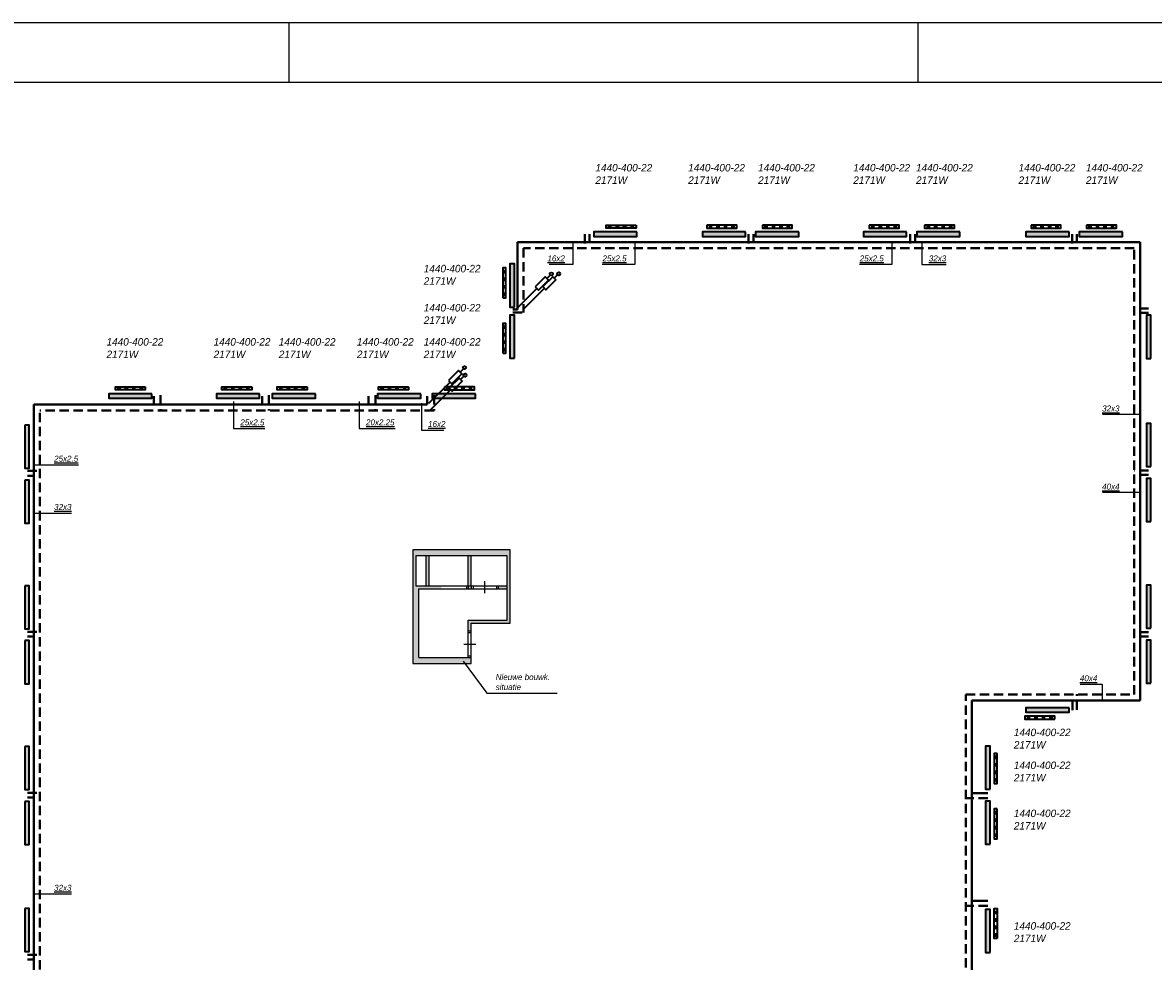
# Model space of a CAD drawing. Header units: millimetres. Extents: x -13501 to 278776, y 0 to 252300.
# Tile 46 of 132: x 61716 to 99459, y 137845 to 169200. Entities that reach past the tile are written whole.
import ezdxf
from ezdxf.enums import TextEntityAlignment as Align

# ---------------------------------------------------------------- set-up
doc = ezdxf.new("R2010")
doc.units = ezdxf.units.MM
doc.header["$LTSCALE"] = 100
doc.linetypes.add('B0703', pattern=[4.6875, 3.125, -1.5625])
doc.layers.get('0').update_dxf_attribs({"linetype": 'CONTINUOUS'})
for name, color, linetype in [('Bouwkundig nieuw', 251, 'CONTINUOUS'), ('SCHERMER_KADER', 7, 'CONTINUOUS'), ('SCHERMER_ONDERHOEK', 7, 'CONTINUOUS'), ('WT-tekst', 7, 'CONTINUOUS')]:
    doc.layers.add(name, color=color, linetype=linetype)
for name, color, linetype, lineweight in [('WL56cv-groep AB-Noord-A', 72, 'CONTINUOUS', 40), ('WL56cv-groep AB-Noord-R', 72, 'B0703', 40), ('WL56cv-groep AB-Zuid-A', 5, 'CONTINUOUS', 40), ('WL56cv-groep AB-Zuid-R', 5, 'B0703', 40)]:
    doc.layers.add(name, color=color, linetype=linetype, lineweight=lineweight)
doc.layers.add('WL56cv-symbool', color=7, linetype='CONTINUOUS', lineweight=35, true_color=0x00a529)
doc.layers.add('WL57vent-symbool', color=7, linetype='CONTINUOUS', lineweight=35, true_color=0x00a529)
doc.styles.add('B-01', font='GOTHICI.TTF')
doc.styles.add('cg omega', font='GOTHICI.TTF', dxfattribs={"width": 1.32})
doc.styles.add('CG OMEGA BOLD', font='GOTHICBI.TTF', dxfattribs={"width": 1.32})
doc.dimstyles.new('schermer1-100', dxfattribs={"dimscale": 100, "dimtxt": 2, "dimasz": 2, "dimexe": 1, "dimexo": 1, "dimgap": 1, "dimtad": 1, "dimdec": 0, "dimzin": 0, "dimdsep": 46, "dimtxsty": 'B-01', "dimblk1": 'OBLIQUE', "dimblk2": 'OBLIQUE', "dimsah": 1, "dimcen": -3, "dimdle": 1, "dimclrd": 256, "dimclre": 256, "dimclrt": 256, "dimadec": 0, "dimazin": 0, "dimtfac": 0.75, "dimtdec": 0, "dimtmove": 0, "dimatfit": 1, "dimldrblk": 'NONE', "dimfxl": 1, "dimtvp": 1.5, "dimtolj": 1, "dimtzin": 0, "dimlwd": -1, "dimlwe": -1, "dimarcsym": 0})

# ---------------------------------------------------------------- blocks, each defined once
blk = doc.blocks.new('1350x840')
at = {"layer": 'SCHERMER_KADER', "color": 9}
for p, q in [((-620, 831), (-620, 821)), ((-410, 831), (-410, 821)), ((-620, 0), (-620, -10)), ((-410, 0), (-410, -10))]:
    blk.add_line(p, q, dxfattribs=at)
at = {"layer": 'SCHERMER_KADER', "color": 8, "linetype": 'Continuous'}
for p, q in [((0, 821), (-1316, 821)), ((-1316, 0), (0, 0))]:
    blk.add_line(p, q, dxfattribs=at)
at = {"layer": 'SCHERMER_ONDERHOEK', "style": 'B-01'}
for tag, p in [('WIJZA', (-161.01, 168.4)), ('WIJZG', (-75.51, 168.4)), ('OMSCHRIJVINGA', (-161.01, 162)), ('OMSCHRIJVINGG', (-75.51, 162)), ('WIJZB', (-161.01, 155.6)), ('WIJZH', (-75.51, 155.6)), ('OMSCHRIJVINGB', (-161.01, 149.2)), ('OMSCHRIJVINGH', (-75.51, 149.2)), ('WIJZC', (-161.01, 142.8)), ('WIJZI', (-75.51, 142.8)), ('OMSCHRIJVINGC', (-161.01, 136.4)), ('OMSCHRIJVINGI', (-75.51, 136.4)), ('WIJZD', (-161.01, 130)), ('WIJZJ', (-75.51, 130)), ('OMSCHRIJVINGD', (-161.01, 123.6)), ('OMSCHRIJVINGJ', (-75.51, 123.6)), ('WIJZE', (-161.01, 117.2)), ('WIJZK', (-75.51, 117.2)), ('OMSCHRIJVINGE', (-161.01, 110.8)), ('OMSCHRIJVINGK', (-75.51, 110.8)), ('WIJZF', (-161.01, 104.4)), ('WIJZL', (-75.51, 104.4)), ('OMSCHRIJVINGF', (-161.01, 98)), ('OMSCHRIJVINGL', (-75.51, 98))]:
    blk.add_attdef(tag, text='', height=1.8, dxfattribs=at).set_placement(p, align=Align.MIDDLE_LEFT)
at = {"layer": 'SCHERMER_ONDERHOEK', "style": 'cg omega', "oblique": 15, "width": 1.32}
blk.add_attdef('STATUS', (-179.5, 76.8), '', height=3.5, dxfattribs=at)
at = {"layer": 'SCHERMER_ONDERHOEK', "width": 1.32}
for tag, height, style, p in [('BENAMING', 2.34, 'CG OMEGA BOLD', (-161.26, 58)), ('BENAMING2', 2.34, 'CG OMEGA BOLD', (-161.26, 51.6)), ('BETREFT', 2.34, 'CG OMEGA BOLD', (-161.26, 45.2)), ('SCHAAL', 1.8, 'cg omega', (-161.26, 38.8)), ('DATUM', 1.8, 'cg omega', (-161.26, 26)), ('NR', 1.8, 'cg omega', (-125.23, 19.6)), ('A?', 1.8, 'cg omega', (-72.69, 19.6)), ('DD', 1.8, 'cg omega', (-125.23, 13.2)), ('TEKNR.', 2.34, 'CG OMEGA BOLD', (-72.69, 13.2))]:
    blk.add_attdef(tag, text='', height=height, dxfattribs=dict(at, style=style)).set_placement(p, align=Align.MIDDLE_LEFT)
blk = doc.blocks.new('puk1440')
at = {"layer": 'WL56cv-symbool'}
blk.add_hatch(color=256, dxfattribs=at).paths.add_polyline_path([(720, 0), (720, 150), (-720, 150), (-720, 0)])
blk.add_lwpolyline([(-720, 0), (720, 0), (720, 150), (-720, 150)], close=True, dxfattribs=at)
blk = doc.blocks.new('_OBLIQUE')
at = {"color": 0, "linetype": 'ByBlock'}
blk.add_line((-0.5, -0.5), (0.5, 0.5), dxfattribs=at)
blk = doc.blocks.new('_None')
blk = doc.blocks.new('e9')
for p, q in [((1150, 1152), (1037, 1040)), ((0, 0), (707, 707))]:
    blk.add_line(p, q)
blk.add_lwpolyline([(653, 761), (761, 653), (1093, 985), (985, 1093)], close=True)
blk.add_circle((1187, 1189), 52.2)

msp = doc.modelspace()

# ---------------------------------------------------------------- hatches: boundary and pattern name
at = {"layer": 'Bouwkundig nieuw'}
h = msp.add_hatch(color=252, dxfattribs=at)
h.paths.add_polyline_path([(74741, 147790), (74741, 151590), (77989, 151590), (77989, 149141), (76689, 149141), (76689, 148889), (76589, 148889), (76589, 149241), (77889, 149241), (77889, 151390), (74841, 151390), (74841, 150390), (75690, 150390), (75690, 150290), (74941, 150290), (74941, 147990), (76589, 147990), (76689, 147990), (76689, 147790)])
h.paths.add_polyline_path([(75291, 150390), (75191, 150390), (75191, 151390), (75291, 151390)], flags=17)
h.paths.add_polyline_path([(76689, 150290), (76589, 150290), (76589, 150390), (76689, 150390)], flags=16)
h.paths.add_polyline_path([(76689, 150390), (76589, 150390), (76589, 151390), (76689, 151390)], flags=16)
h.paths.add_polyline_path([(77889, 150390), (77889, 150290), (77588, 150290), (77588, 150390)], flags=17)
at = {"layer": 'WL57vent-symbool'}
h = msp.add_hatch(dxfattribs=at)
h.set_pattern_fill('PLAST', color=256, scale=1000, angle=90, style=0)
h.set_pattern_definition([(90, (139599.86, 100578.72), (-250, 2e-14), []), (90, (139568.6, 100578.72), (-250, 2e-14), []), (90, (139537.36, 100578.72), (-250, 2e-14), [])])
h.paths.add_polyline_path([(82195, 162439), (82195, 162339), (81195, 162339), (81195, 162439)])
h = msp.add_hatch(dxfattribs=at)
h.set_pattern_fill('PLAST', color=256, scale=1000, style=0)
h.set_pattern_definition([(90, (27151.36, 100578.72), (250, -6e-14), []), (90, (27182.6, 100578.72), (250, -6e-14), []), (90, (27213.86, 100578.72), (250, -6e-14), [])])
h.paths.add_polyline_path([(84557, 162439), (84557, 162339), (85557, 162339), (85557, 162439)])
h = msp.add_hatch(dxfattribs=at)
h.set_pattern_fill('PLAST', color=256, scale=1000, style=0)
h.set_pattern_definition([(90, (29001.36, 100578.72), (250, -6e-14), []), (90, (29032.6, 100578.72), (250, -6e-14), []), (90, (29063.86, 100578.72), (250, -6e-14), [])])
h.paths.add_polyline_path([(86407, 162439), (86407, 162339), (87407, 162339), (87407, 162439)])
h = msp.add_hatch(dxfattribs=at)
h.set_pattern_fill('PLAST', color=256, scale=1000, style=0)
h.set_pattern_definition([(90, (32568.36, 100578.72), (250, -6e-14), []), (90, (32599.61, 100578.72), (250, -6e-14), []), (90, (32630.86, 100578.72), (250, -6e-14), [])])
h.paths.add_polyline_path([(89974, 162439), (89974, 162339), (90974, 162339), (90974, 162439)])
h = msp.add_hatch(dxfattribs=at)
h.set_pattern_fill('PLAST', color=256, scale=1000, style=0)
h.set_pattern_definition([(90, (34418.36, 100578.72), (250, -6e-14), []), (90, (34449.61, 100578.72), (250, -6e-14), []), (90, (34480.86, 100578.72), (250, -6e-14), [])])
h.paths.add_polyline_path([(91824, 162439), (91824, 162339), (92824, 162339), (92824, 162439)])
h = msp.add_hatch(dxfattribs=at)
h.set_pattern_fill('PLAST', color=256, scale=1000, style=0)
h.set_pattern_definition([(90, (37968.36, 100578.72), (250, -6e-14), []), (90, (37999.61, 100578.72), (250, -6e-14), []), (90, (38030.86, 100578.72), (250, -6e-14), [])])
h.paths.add_polyline_path([(95374, 162439), (95374, 162339), (96374, 162339), (96374, 162439)])
h = msp.add_hatch(dxfattribs=at)
h.set_pattern_fill('PLAST', color=256, scale=1000, style=0)
h.set_pattern_definition([(90, (39818.36, 100578.72), (250, -6e-14), []), (90, (39849.61, 100578.72), (250, -6e-14), []), (90, (39880.86, 100578.72), (250, -6e-14), [])])
h.paths.add_polyline_path([(97224, 162439), (97224, 162339), (98224, 162339), (98224, 162439)])
h = msp.add_hatch(dxfattribs=at)
h.set_pattern_fill('PLAST', color=256, scale=1000, style=0)
h.set_pattern_definition([(180, (139601.19, 102599.9), (0, 250), []), (180, (139601.19, 102631.16), (0, 250), []), (180, (139601.19, 102662.4), (0, 250), [])])
h.paths.add_polyline_path([(77741, 160005), (77841, 160005), (77841, 161005), (77741, 161005)])
h = msp.add_hatch(dxfattribs=at)
h.set_pattern_fill('PLAST', color=256, scale=1000, style=0)
h.set_pattern_definition([(180, (139601.19, 100749.9), (0, 250), []), (180, (139601.19, 100781.16), (0, 250), []), (180, (139601.19, 100812.4), (0, 250), [])])
h.paths.add_polyline_path([(77741, 158155), (77841, 158155), (77841, 159155), (77741, 159155)])
h = msp.add_hatch(dxfattribs=at)
h.set_pattern_fill('PLAST', color=256, scale=1000, angle=90, style=0)
h.set_pattern_definition([(90, (123216.2, 95178.7), (-250, 2e-14), []), (90, (123184.95, 95178.7), (-250, 2e-14), []), (90, (123153.7, 95178.7), (-250, 2e-14), [])])
h.paths.add_polyline_path([(65811, 157038), (65811, 156938), (64811, 156938), (64811, 157038)])
h = msp.add_hatch(dxfattribs=at)
h.set_pattern_fill('PLAST', color=256, scale=1000, angle=90, style=0)
h.set_pattern_definition([(90, (126769.8, 95178.7), (-250, 2e-14), []), (90, (126738.54, 95178.7), (-250, 2e-14), []), (90, (126707.3, 95178.7), (-250, 2e-14), [])])
h.paths.add_polyline_path([(69365, 157038), (69365, 156938), (68365, 156938), (68365, 157038)])
h = msp.add_hatch(dxfattribs=at)
h.set_pattern_fill('PLAST', color=256, scale=1000, angle=90, style=0)
h.set_pattern_definition([(90, (128619.8, 95178.7), (-250, 2e-14), []), (90, (128588.54, 95178.7), (-250, 2e-14), []), (90, (128557.3, 95178.7), (-250, 2e-14), [])])
h.paths.add_polyline_path([(71215, 157038), (71215, 156938), (70215, 156938), (70215, 157038)])
h = msp.add_hatch(dxfattribs=at)
h.set_pattern_fill('PLAST', color=256, scale=1000, angle=90, style=0)
h.set_pattern_definition([(90, (131997.17, 95178.7), (-250, 2e-14), []), (90, (131965.92, 95178.7), (-250, 2e-14), []), (90, (131934.67, 95178.7), (-250, 2e-14), [])])
h.paths.add_polyline_path([(74592, 157038), (74592, 156938), (73592, 156938), (73592, 157038)])
h = msp.add_hatch(dxfattribs=at)
h.set_pattern_fill('PLAST', color=256, scale=1000, style=0)
h.set_pattern_definition([(90, (18391.02, 95178.7), (250, -6e-14), []), (90, (18422.27, 95178.7), (250, -6e-14), []), (90, (18453.52, 95178.7), (250, -6e-14), [])])
h.paths.add_polyline_path([(75796, 157038), (75796, 156938), (76796, 156938), (76796, 157038)])
h = msp.add_hatch(dxfattribs=at)
h.set_pattern_fill('PLAST', color=256, scale=1000, style=0)
h.set_pattern_definition([(270, (153576.53, 207799.73), (-250, 6e-14), []), (270, (153545.28, 207799.73), (-250, 6e-14), []), (270, (153514.03, 207799.73), (-250, 6e-14), [])])
h.paths.add_polyline_path([(96171, 145940), (96171, 146040), (95171, 146040), (95171, 145940)])
h = msp.add_hatch(dxfattribs=at)
h.set_pattern_fill('PLAST', color=256, scale=1000, style=0)
h.set_pattern_definition([(360, (32379.99, 202197.67), (-3e-14, -250), []), (360, (32379.99, 202166.42), (-3e-14, -250), []), (360, (32379.99, 202135.17), (-3e-14, -250), [])])
h.paths.add_polyline_path([(94240, 144792), (94140, 144792), (94140, 143792), (94240, 143792)])
h = msp.add_hatch(dxfattribs=at)
h.set_pattern_fill('PLAST', color=256, scale=1000, style=0)
h.set_pattern_definition([(360, (32379.99, 200347.67), (-3e-14, -250), []), (360, (32379.99, 200316.42), (-3e-14, -250), []), (360, (32379.99, 200285.17), (-3e-14, -250), [])])
h.paths.add_polyline_path([(94240, 142942), (94140, 142942), (94140, 141942), (94240, 141942)])
h = msp.add_hatch(dxfattribs=at)
h.set_pattern_fill('PLAST', color=256, scale=1000, style=0)
h.set_pattern_definition([(7e-15, (32379.99, 81203.3), (0, 250), []), (7e-15, (32379.99, 81234.55), (0, 250), []), (7e-15, (32379.99, 81265.8), (0, 250), [])])
h.paths.add_polyline_path([(94240, 138609), (94140, 138609), (94140, 139609), (94240, 139609)])

# ---------------------------------------------------------------- linework, layer by layer
at = {"layer": 'Bouwkundig nieuw'}
for p, q in [((76529, 150390), (76529, 150290)), ((76589, 150390), (76589, 150290)), ((76689, 150390), (76689, 150290)), ((76749, 150390), (76749, 150290)), ((77138, 150540), (77138, 150140)), ((77528, 150390), (77528, 150290)), ((77588, 150390), (77588, 150290)), ((76589, 148889), (76689, 148889)), ((76589, 148829), (76689, 148829)), ((76439, 148439), (76839, 148439)), ((76589, 148050), (76689, 148050)), ((76589, 147990), (76689, 147990))]:
    msp.add_line(p, q, dxfattribs=at)
msp.add_lwpolyline([(74741, 147790), (76689, 147790), (76689, 149141), (77989, 149141), (77989, 151590), (74741, 151590)], close=True, dxfattribs=at)
for points in [[(74941, 147990), (76589, 147990), (76589, 149241), (77889, 149241), (77889, 151390), (74841, 151390), (74841, 150390), (77889, 150390)], [(75191, 150390), (75191, 151390)], [(75291, 150390), (75291, 151390)], [(76589, 150390), (76589, 151387)], [(76689, 150390), (76689, 151387)], [(74941, 147990), (74941, 150290), (77889, 150290)]]:
    msp.add_lwpolyline(points, dxfattribs=at)
at = {"layer": 'WL56cv-groep AB-Noord-A'}
for p, q in [((66096, 156726), (66096, 156442)), ((69710, 156726), (69710, 156442)), ((73266, 156726), (73266, 156442)), ((75224, 156726), (75224, 156442)), ((75224, 156442), (62094, 156442)), ((62094, 125188), (62094, 156442)), ((61881, 154066), (62093, 154066)), ((61881, 148697), (62093, 148697)), ((61881, 143315), (62093, 143315)), ((61881, 137908), (62093, 137908))]:
    msp.add_line(p, q, dxfattribs=at)
at = {"layer": 'WL56cv-groep AB-Noord-R'}
for p, q in [((66320, 156753), (66320, 156242)), ((69934, 156753), (69934, 156242)), ((73490, 156753), (73490, 156242)), ((75448, 156753), (75448, 156242)), ((75448, 156242), (62294, 156242)), ((62294, 125388), (62294, 156242)), ((61881, 154225), (62291, 154225)), ((61881, 148856), (62291, 148856)), ((61881, 143474), (62291, 143474)), ((61881, 138067), (62291, 138067))]:
    msp.add_line(p, q, dxfattribs=at)
at = {"layer": 'WL56cv-groep AB-Zuid-A'}
for p, q in [((80637, 162135), (80637, 161871)), ((86106, 162135), (86106, 161871)), ((91505, 162135), (91505, 161871)), ((96908, 162135), (96908, 161871)), ((78233, 161868), (78233, 159621)), ((99020, 161868), (78233, 161868)), ((99020, 146562), (99020, 161868)), ((78081, 159621), (78233, 159621)), ((99297, 159508), (99018, 159508)), ((99297, 154095), (99018, 154095)), ((99297, 148697), (99018, 148697)), ((93400, 146562), (99020, 146562)), ((93400, 130406), (93400, 146562)), ((96754, 146236), (96754, 146566)), ((93930, 143459), (93400, 143459)), ((93930, 139864), (93400, 139864))]:
    msp.add_line(p, q, dxfattribs=at)
at = {"layer": 'WL56cv-groep AB-Zuid-R'}
for p, q in [((80478, 162135), (80478, 161672)), ((85947, 162135), (85947, 161672)), ((91346, 162135), (91346, 161672)), ((96749, 162135), (96749, 161672)), ((78433, 161668), (78433, 159515)), ((98820, 161668), (78433, 161668)), ((98820, 146762), (98820, 161668)), ((99297, 159654), (98820, 159654)), ((78081, 159515), (78433, 159515)), ((99297, 154241), (98820, 154241)), ((99297, 148843), (98820, 148843)), ((93200, 146762), (98820, 146762)), ((93200, 130606), (93200, 146762)), ((96900, 146249), (96900, 146765)), ((93930, 143300), (93202, 143300)), ((93930, 139705), (93202, 139705))]:
    msp.add_line(p, q, dxfattribs=at)
at = {"layer": 'WL57vent-symbool'}
for points in [[(82195, 162439), (82195, 162339), (81195, 162339), (81195, 162439)], [(84557, 162439), (84557, 162339), (85557, 162339), (85557, 162439)], [(86407, 162439), (86407, 162339), (87407, 162339), (87407, 162439)], [(89974, 162439), (89974, 162339), (90974, 162339), (90974, 162439)], [(91824, 162439), (91824, 162339), (92824, 162339), (92824, 162439)], [(95374, 162439), (95374, 162339), (96374, 162339), (96374, 162439)], [(97224, 162439), (97224, 162339), (98224, 162339), (98224, 162439)], [(77741, 160005), (77841, 160005), (77841, 161005), (77741, 161005)], [(77741, 158155), (77841, 158155), (77841, 159155), (77741, 159155)], [(65811, 157038), (65811, 156938), (64811, 156938), (64811, 157038)], [(69365, 157038), (69365, 156938), (68365, 156938), (68365, 157038)], [(71215, 157038), (71215, 156938), (70215, 156938), (70215, 157038)], [(74592, 157038), (74592, 156938), (73592, 156938), (73592, 157038)], [(75796, 157038), (75796, 156938), (76796, 156938), (76796, 157038)], [(96171, 145940), (96171, 146040), (95171, 146040), (95171, 145940)], [(94240, 144792), (94140, 144792), (94140, 143792), (94240, 143792)], [(94240, 142942), (94140, 142942), (94140, 141942), (94240, 141942)], [(94240, 138609), (94140, 138609), (94140, 139609), (94240, 139609)]]:
    msp.add_lwpolyline(points, close=True, dxfattribs=at)

# ---------------------------------------------------------------- block references
at = {"xscale": 100, "yscale": 100, "zscale": 100}
for p in [(132600, 169200), (132600, 85100)]:
    msp.add_blockref('1350x840', p, dxfattribs=at)
at = {"layer": 'WL56cv-symbool'}
for p, rotation in [((81497, 162208), 180), ((85125, 162208), 180), ((86903, 162208), 180), ((90502, 162208), 180), ((92280, 162208), 180), ((95926, 162208), 180), ((97704, 162208), 180), ((78132, 160418), 90), ((78132, 158711), 90), ((99378, 158704), 90), ((65312, 156801), 180), ((68908, 156801), 180), ((70767, 156801), 180), ((74286, 156801), 180), ((76111, 156801), 180), ((61790, 155035), 270), ((99378, 155092), 90), ((61790, 153203), 270), ((99378, 153253), 90), ((61790, 149672), 270), ((99378, 149691), 90), ((61790, 147839), 270), ((99378, 147852), 90), ((95926, 146314), 180), ((61790, 144301), 270), ((94006, 144312), 90), ((61790, 142469), 270), ((94006, 142479), 90), ((61790, 138894), 270), ((94006, 138863), 90)]:
    msp.add_blockref('puk1440', p, dxfattribs=dict(at, rotation=rotation))
for p in [(78175, 159615), (78424, 159621), (75278, 156486), (75297, 156235)]:
    msp.add_blockref('e9', p, dxfattribs=at)

# ---------------------------------------------------------------- texts
at = {"layer": 'WT-tekst', "style": 'B-01'}
for s, p in [('1440-400-22', (80834, 164228)), ('1440-400-22', (83931, 164228)), ('1440-400-22', (86265, 164228)), ('1440-400-22', (89441, 164228)), ('1440-400-22', (91536, 164228)), ('1440-400-22', (94958, 164228)), ('1440-400-22', (97206, 164228)), ('2171W', (80834, 163813)), ('2171W', (83931, 163813)), ('2171W', (86265, 163813)), ('2171W', (89441, 163813)), ('2171W', (91536, 163813)), ('2171W', (94958, 163813)), ('2171W', (97206, 163813)), ('1440-400-22', (75105, 160859)), ('2171W', (75105, 160444)), ('1440-400-22', (75105, 159551)), ('2171W', (75105, 159136)), ('1440-400-22', (64516, 158411)), ('1440-400-22', (68091, 158411)), ('1440-400-22', (70266, 158411)), ('1440-400-22', (72873, 158411)), ('1440-400-22', (75105, 158411)), ('2171W', (64516, 157996)), ('2171W', (68091, 157996)), ('2171W', (70266, 157996)), ('2171W', (72873, 157996)), ('2171W', (75105, 157996)), ('1440-400-22', (94801, 145368)), ('2171W', (94801, 144953)), ('1440-400-22', (94801, 144270)), ('2171W', (94801, 143855)), ('1440-400-22', (94801, 142664)), ('2171W', (94801, 142249)), ('1440-400-22', (94801, 138904)), ('2171W', (94801, 138489))]:
    msp.add_text(s, height=250, dxfattribs=at).set_placement(p)
at = {"layer": 'WT-tekst', "char_height": 200, "style": 'B-01'}
for s, insert, attachment_point in [('{\\L16x2}', (79814, 161222), 9), ('{\\L25x2.5}', (81875, 161222), 9), ('{\\L25x2.5}', (90460, 161222), 9), ('{\\L32x3}', (91964, 161222), 7), ('{\\L32x3}', (98330, 156209), 9), ('{\\L25x2.5}', (68983, 155746), 7), ('{\\L20x2.25}', (73178, 155746), 7), ('{\\L16x2}', (75249, 155691), 7), ('{\\L25x2.5}', (62768, 154534), 7), ('{\\L40x4}', (98330, 153601), 9), ('{\\L32x3}', (62768, 152920), 7), ('Nieuwe bouwk.\\Psituatie', (77507, 146904), 7), ('{\\L40x4}', (97586, 147198), 9), ('{\\L32x3}', (62768, 140200), 7)]:
    msp.add_mtext(s, dxfattribs=dict(at, insert=insert, attachment_point=attachment_point))

# ---------------------------------------------------------------- leaders
at = {"layer": 'WT-tekst', "has_arrowhead": 0, "annotation_type": 0, "has_hookline": 1}
for points, hookline_direction, text_width in [([(80083, 161904), (80083, 161122), (79914, 161122)], 1, 522), ([(82145, 161904), (82145, 161122), (81975, 161122)], 1, 816), ([(90729, 161904), (90729, 161122), (90560, 161122)], 1, 816), ([(91734, 161891), (91734, 161122), (91864, 161122)], 0, 575), ([(68759, 156546), (68759, 155646), (68883, 155646)], 0, 816), ([(72954, 156546), (72954, 155646), (73078, 155646)], 0, 971), ([(75025, 156491), (75025, 155591), (75149, 155591)], 0, 522), ([(99056, 156109), (98430, 156109)], 1, 575), ([(62109, 154434), (62668, 154434)], 0, 816), ([(99056, 153501), (98430, 153501)], 1, 573), ([(62109, 152820), (62668, 152820)], 0, 575), ([(97764, 146563), (97764, 147098), (97686, 147098)], 1, 573), ([(62109, 140100), (62668, 140100)], 0, 575)]:
    msp.add_leader(points, dimstyle='schermer1-100', dxfattribs=dict(at, hookline_direction=hookline_direction, text_width=text_width))
at = {"layer": 'WT-tekst', "annotation_type": 0, "has_hookline": 1, "hookline_direction": 0, "text_width": 2049}
msp.add_leader([(76422, 147874), (77207, 146804), (77407, 146804)], dimstyle='schermer1-100', dxfattribs=at)

doc.saveas('drawing.dxf')
